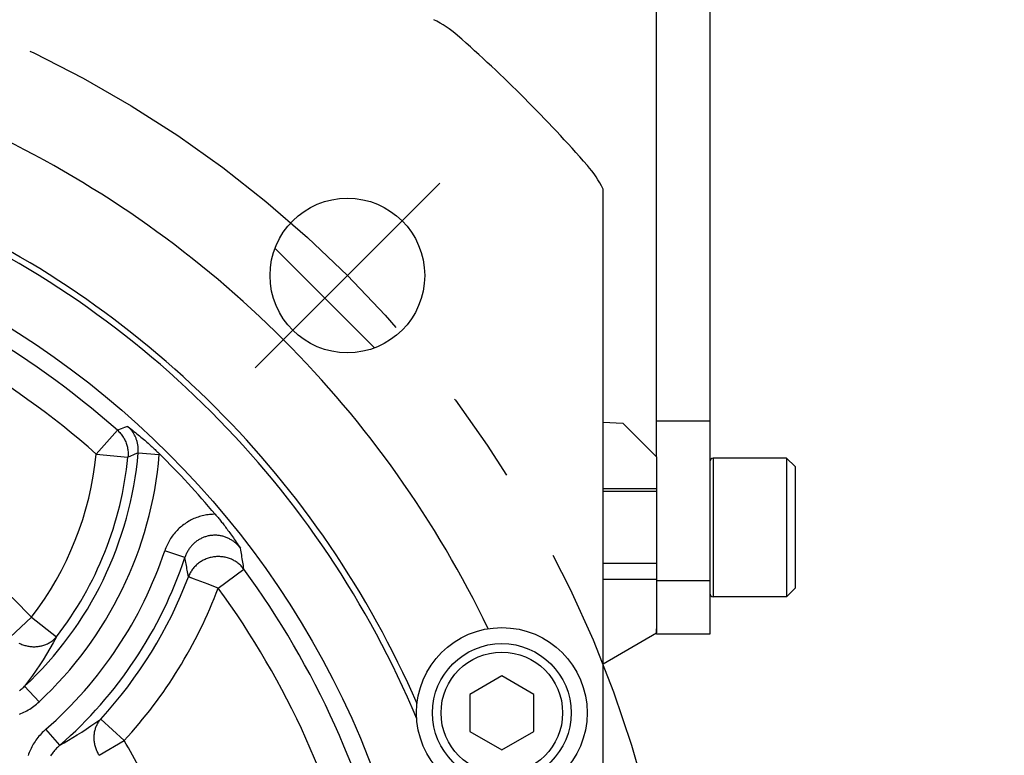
# Model space of a CAD drawing. Header units: millimetres. Extents: x 0 to 420, y 0 to 297.
# Tile 57 of 68: x 328 to 347, y 205 to 219. Entities that reach past the tile are written whole.
import ezdxf

# ---------------------------------------------------------------- set-up
doc = ezdxf.new("R2010")
doc.units = ezdxf.units.MM
doc.header["$LTSCALE"] = 23.1
doc.linetypes.add('CENTER', pattern=[0.6, 0.375, -0.075, 0.075, -0.075])
doc.layers.get('0').update_dxf_attribs({"linetype": 'CONTINUOUS'})
for name, color, linetype in [('AXIS', 7, 'CONTINUOUS'), ('COMPONENTS', 7, 'CONTINUOUS'), ('CUT', 7, 'CONTINUOUS'), ('DIMENSION', 7, 'CONTINUOUS')]:
    doc.layers.add(name, color=color, linetype=linetype)
doc.styles.get("Standard").update_dxf_attribs({"font": 'arial.ttf'})
doc.styles.add('TEXTSTYLE_4', font='gdt')
doc.dimstyles.new('DIMSTYLE_12', dxfattribs={"dimtxt": 3, "dimasz": 4, "dimexe": 0.18, "dimexo": 0.0625, "dimgap": 0.09, "dimtad": 1, "dimdec": 1, "dimlfac": 5, "dimdsep": 46, "dimtxsty": 'STANDARD', "dimblk": '_FILLED', "dimblk1": '_FILLED', "dimblk2": '_FILLED', "dimcen": 0.09, "dimadec": 0, "dimazin": 0, "dimtp": 0.3, "dimtm": 0.3, "dimtfac": 1, "dimtdec": 1, "dimtofl": 0, "dimtmove": 0, "dimatfit": 3, "dimldrblk": '_FILLED', "dimfxl": 1, "dimtolj": 1, "dimarcsym": 0})
doc.dimstyles.new('DIMSTYLE_13', dxfattribs={"dimtxt": 3, "dimasz": 4, "dimexe": 0.18, "dimexo": 0.0625, "dimgap": 0.09, "dimtad": 1, "dimdec": 1, "dimlfac": 5, "dimdsep": 46, "dimtxsty": 'STANDARD', "dimblk": '_FILLED', "dimblk1": '_FILLED', "dimblk2": '_FILLED', "dimcen": 0.09, "dimadec": 0, "dimazin": 0, "dimtp": 0.5, "dimtm": 0.5, "dimtfac": 1, "dimtdec": 1, "dimtofl": 0, "dimtmove": 0, "dimatfit": 3, "dimldrblk": '_FILLED', "dimfxl": 1, "dimtolj": 1, "dimarcsym": 0})
doc.dimstyles.new('DIMSTYLE_5', dxfattribs={"dimtxt": 3, "dimasz": 4, "dimexe": 0.18, "dimexo": 0.0625, "dimgap": 0.09, "dimtad": 1, "dimtih": 1, "dimtoh": 1, "dimdec": 3, "dimlfac": 5, "dimdsep": 46, "dimtxsty": 'STANDARD', "dimblk": '_FILLED', "dimblk1": '_FILLED', "dimblk2": '_FILLED', "dimcen": 0.09, "dimadec": 0, "dimazin": 0, "dimtp": 0.2, "dimtm": 0.2, "dimtfac": 1, "dimtdec": 3, "dimtofl": 0, "dimtmove": 0, "dimatfit": 3, "dimldrblk": '_FILLED', "dimfxl": 1, "dimtolj": 1, "dimarcsym": 0})

# ---------------------------------------------------------------- blocks, each defined once
blk = doc.blocks.new('_FILLED')
at = {"color": 0, "linetype": 'BYBLOCK'}
blk.add_solid([(0, 0), (-1, 0.1625), (-1, -0.1625)], dxfattribs=at)
blk = doc.blocks.new('*D3')
at = {"layer": 'DIMENSION', "color": 2, "linetype": 'CONTINUOUS'}
for p, q in [((287.147, 213.377), (270.155, 213.377)), ((299.621, 207.701), (287.147, 213.377)), ((287.147, 213.377), (287.147, 213.377))]:
    blk.add_line(p, q, dxfattribs=at)
at = {"layer": 'DIMENSION', "color": 2, "linetype": 'CONTINUOUS', "xscale": 4, "yscale": 4, "zscale": 4, "rotation": 335.5301621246}
blk.add_blockref('_FILLED', (299.621, 207.701), dxfattribs=at)
at = {"layer": 'DIMENSION', "color": 2, "linetype": 'CONTINUOUS', "insert": (284.147, 217.127), "char_height": 3, "width": 10.99257, "attachment_point": 3, "line_spacing_factor": 0.9, "style": 'TEXTSTYLE_4'}
blk.add_mtext('{\\Fgdt;n}\\Farial.ttf;215', dxfattribs=at)
blk = doc.blocks.new('*D20')
at = {"color": 2, "linetype": 'CONTINUOUS'}
for p, q in [((354.19, 241.494), (354.19, 247.494)), ((354.19, 247.494), (354.19, 230.865)), ((328.98, 241.494), (356.19, 241.494)), ((354.19, 214.235), (354.19, 230.865)), ((336.69, 220.235), (356.19, 220.235)), ((354.19, 220.235), (354.19, 214.235))]:
    blk.add_line(p, q, dxfattribs=at)
at = {"color": 2, "linetype": 'CONTINUOUS', "xscale": 4, "yscale": 4, "zscale": 4}
for p, rotation in [((354.19, 241.494), 270), ((354.19, 220.235), 90)]:
    blk.add_blockref('_FILLED', p, dxfattribs=dict(at, rotation=rotation))
at = {"color": 2, "linetype": 'CONTINUOUS', "insert": (350.44, 230.865), "char_height": 3, "width": 13.27138, "attachment_point": 2, "rotation": 90, "line_spacing_factor": 0.9}
blk.add_mtext('(106.3)', dxfattribs=at)
blk = doc.blocks.new('*D22')
at = {"color": 2, "linetype": 'CONTINUOUS'}
for p, q in [((328.98, 241.494), (364.19, 241.494)), ((362.19, 241.494), (362.19, 209.645)), ((362.19, 177.795), (362.19, 209.645)), ((332.99, 177.795), (364.19, 177.795))]:
    blk.add_line(p, q, dxfattribs=at)
at = {"color": 2, "linetype": 'CONTINUOUS', "xscale": 4, "yscale": 4, "zscale": 4}
for p, rotation in [((362.19, 241.494), 90), ((362.19, 177.795), 270)]:
    blk.add_blockref('_FILLED', p, dxfattribs=dict(at, rotation=rotation))
at = {"color": 2, "linetype": 'CONTINUOUS', "insert": (358.44, 209.645), "char_height": 3, "width": 13.27138, "attachment_point": 2, "rotation": 90, "line_spacing_factor": 0.9}
blk.add_mtext('(318.5)', dxfattribs=at)

msp = doc.modelspace()

# ---------------------------------------------------------------- linework, layer by layer
at = {"layer": 'AXIS', "color": 2, "linetype": 'CENTER'}
for q in [(336.12533, 215.73026), (332.66051, 212.26544)]:
    msp.add_line((334.39292, 213.99785), q, dxfattribs=at)
at = {"layer": 'AXIS', "color": 7, "linetype": 'CONTINUOUS'}
for p, q in [((333.03578, 214.50647), (334.90154, 212.6407)), ((340.19013, 208.29505), (340.19013, 207.29505)), ((339.19013, 206.7177), (340.19013, 207.29505))]:
    msp.add_line(p, q, dxfattribs=at)
at = {"layer": 'AXIS', "color": 2, "linetype": 'CENTER'}
msp.add_circle((319.19013, 198.79505), 21.5, dxfattribs=at)
at = {"layer": 'COMPONENTS', "color": 7, "linetype": 'CONTINUOUS'}
for p, q in [((340.19013, 210.59505), (340.19013, 227.27317)), ((341.19013, 227.27317), (341.19013, 207.27317)), ((339.19013, 181.97335), (339.19013, 215.61676)), ((340.19013, 211.27317), (341.19013, 211.27317)), ((342.63013, 210.57317), (341.25713, 210.57317)), ((342.63013, 210.57317), (342.79013, 210.41317)), ((342.63013, 210.57317), (342.63013, 207.97317)), ((342.79013, 210.41317), (342.79013, 208.13317)), ((340.19013, 209.99505), (340.19013, 208.29505)), ((340.19013, 209.94817), (339.19013, 209.94817)), ((340.19013, 208.59817), (339.19013, 208.59817)), ((342.63013, 207.97317), (341.25713, 207.97317)), ((342.63013, 207.97317), (342.79013, 208.13317)), ((340.19013, 207.27317), (340.19013, 207.3722)), ((341.19013, 207.27317), (340.19013, 207.27317)), ((337.29013, 206.48787), (336.69013, 206.14146)), ((337.89013, 206.14146), (337.29013, 206.48787)), ((336.69013, 206.14146), (336.69013, 205.44864)), ((337.89013, 205.44864), (337.89013, 206.14146)), ((336.69013, 205.44864), (337.29013, 205.10223)), ((337.29013, 205.10223), (337.89013, 205.44864))]:
    msp.add_line(p, q, dxfattribs=at)
at = {"layer": 'COMPONENTS', "color": 9, "linetype": 'CONTINUOUS'}
for p, q in [((330.14712, 211.12186), (330.07868, 211.09618)), ((330.21083, 211.14589), (330.14712, 211.12186)), ((330.27158, 211.16892), (330.21083, 211.14589)), ((330.07868, 211.09618), (329.68251, 210.64862)), ((329.68251, 210.64862), (330.27724, 210.58902)), ((330.31179, 210.60416), (330.27724, 210.58902)), ((330.39281, 210.63977), (330.31179, 210.60416)), ((330.4684, 210.67309), (330.39281, 210.63977)), ((330.4684, 210.67309), (330.86545, 210.63938)), ((330.86545, 210.63938), (330.86658, 210.65397)), ((341.25713, 210.57317), (341.25713, 207.97317)), ((331.34515, 208.70805), (330.96709, 208.83394)), ((331.46217, 208.32825), (331.45476, 208.33106)), ((331.97023, 208.13668), (332.45278, 208.4894)), ((331.50501, 208.31208), (331.46217, 208.32825)), ((331.78099, 208.20803), (331.50501, 208.31208)), ((331.82501, 208.19143), (331.78099, 208.20803)), ((331.97023, 208.13668), (331.82501, 208.19143)), ((341.19013, 208.27317), (340.19013, 208.27317)), ((328.46565, 207.5884), (328.07101, 207.21428)), ((328.46565, 207.5884), (328.93891, 207.22332)), ((328.33982, 206.29527), (328.61154, 206.0038)), ((330.20649, 205.27563), (329.76684, 205.68057)), ((329.00042, 205.18943), (328.73868, 205.48989)), ((329.73779, 204.99991), (330.20649, 205.27563))]:
    msp.add_line(p, q, dxfattribs=at)
at = {"layer": 'COMPONENTS', "color": 7, "linetype": 'CONTINUOUS'}
for points in [[(330.27158, 211.16892), (330.30245, 211.14487), (330.33257, 211.1212), (330.36195, 211.09791), (330.39065, 211.07498), (330.41861, 211.05243), (330.44568, 211.0304), (330.47175, 211.00898), (330.49693, 210.98808), (330.52143, 210.96756), (330.54528, 210.94738), (330.56844, 210.9276), (330.59096, 210.90817), (330.61285, 210.88912), (330.63411, 210.87044), (330.65478, 210.85212), (330.67483, 210.83418), (330.6943, 210.8166), (330.71333, 210.79929), (330.73192, 210.78222), (330.75007, 210.76541), (330.76783, 210.74882), (330.78524, 210.73244), (330.80226, 210.71627), (330.81891, 210.70034), (330.83518, 210.68465), (330.85107, 210.66919), (330.86658, 210.65397)], [(331.91607, 209.51997), (331.92857, 209.50509), (331.94123, 209.4899), (331.95407, 209.47438), (331.96708, 209.45854), (331.98025, 209.44239), (331.99359, 209.4259), (332.00707, 209.40911), (332.02072, 209.39199), (332.03456, 209.37448), (332.04861, 209.35658), (332.06286, 209.33828), (332.07734, 209.31954), (332.09204, 209.30034), (332.10697, 209.2807), (332.12216, 209.26054), (332.1376, 209.23988), (332.15329, 209.2187), (332.16931, 209.19689), (332.18565, 209.17443), (332.20232, 209.15134), (332.21934, 209.12753), (332.23676, 209.10294), (332.25453, 209.07764), (332.27259, 209.05169), (332.29092, 209.02511), (332.30954, 208.99789), (332.32847, 208.96998), (332.34772, 208.9414), (332.36728, 208.91213), (332.38714, 208.88218)]]:
    msp.add_lwpolyline(points, dxfattribs=at)
at = {"layer": 'COMPONENTS', "color": 9, "linetype": 'CONTINUOUS'}
for points in [[(330.4684, 210.67309), (330.46956, 210.68876), (330.47031, 210.70437), (330.47065, 210.71988), (330.47058, 210.73526), (330.47013, 210.75053), (330.46928, 210.76581), (330.46803, 210.78112), (330.46638, 210.79642), (330.46434, 210.81167), (330.46191, 210.82685), (330.45908, 210.84195), (330.45587, 210.85697), (330.45228, 210.87188), (330.4483, 210.88669), (330.44394, 210.90138), (330.43921, 210.91595), (330.43411, 210.93039), (330.42863, 210.9447), (330.42278, 210.95887), (330.41656, 210.97289), (330.40998, 210.98676), (330.40304, 211.00047), (330.39574, 211.01399), (330.38809, 211.02733), (330.38009, 211.04047), (330.37176, 211.05339), (330.3631, 211.06609), (330.35413, 211.07854), (330.34486, 211.09074), (330.33528, 211.10268), (330.32543, 211.11435), (330.31529, 211.12574), (330.30484, 211.13689), (330.29406, 211.14782), (330.28297, 211.1585), (330.27158, 211.16892)], [(330.07868, 211.09618), (330.09408, 211.08194), (330.10894, 211.06723), (330.12325, 211.05203), (330.13704, 211.03632), (330.15031, 211.02011), (330.16299, 211.00347), (330.17508, 210.9864), (330.18659, 210.96889), (330.19748, 210.95101), (330.20773, 210.93277), (330.21735, 210.91417), (330.22632, 210.89525), (330.23463, 210.87604), (330.24226, 210.85654), (330.24921, 210.83679), (330.25547, 210.81681), (330.26104, 210.79663), (330.2659, 210.77626), (330.27005, 210.75574), (330.27348, 210.73509), (330.2762, 210.71434), (330.27819, 210.6935), (330.27945, 210.67262), (330.27999, 210.6517), (330.2798, 210.63077), (330.27889, 210.60987), (330.27724, 210.58902)], [(331.91607, 209.51997), (331.8886, 209.51978), (331.86119, 209.51882), (331.83385, 209.5171), (331.80654, 209.51461), (331.77929, 209.51136), (331.75217, 209.50736), (331.72516, 209.5026), (331.69828, 209.49708), (331.67157, 209.49082), (331.64504, 209.48382), (331.61869, 209.47606), (331.59258, 209.46758), (331.5667, 209.45837), (331.54105, 209.44843), (331.51569, 209.43778), (331.49063, 209.42641), (331.46585, 209.41434), (331.44143, 209.40157), (331.41735, 209.38812), (331.39362, 209.37399), (331.3703, 209.3592), (331.34738, 209.34376), (331.32488, 209.32766), (331.30283, 209.31093), (331.28123, 209.29359), (331.26009, 209.27562), (331.23945, 209.25706), (331.2193, 209.2379), (331.19965, 209.21815), (331.18054, 209.19784), (331.16198, 209.17698), (331.14396, 209.15555), (331.12654, 209.13363), (331.10972, 209.11119), (331.09349, 209.08825), (331.07792, 209.0649), (331.06305, 209.0412), (331.04884, 209.01708), (331.03524, 208.99246), (331.02224, 208.96729), (331.00986, 208.94162), (330.99815, 208.91544), (330.98712, 208.88877), (330.97677, 208.86161), (330.96709, 208.83394)], [(332.38714, 208.88218), (332.37673, 208.89567), (332.36596, 208.90889), (332.35483, 208.92181), (332.34334, 208.93443), (332.33151, 208.94674), (332.31936, 208.95871), (332.30689, 208.97034), (332.29411, 208.98161), (332.28106, 208.9925), (332.26773, 209.00302), (332.25413, 209.01314), (332.24029, 209.02286), (332.22623, 209.03218), (332.21193, 209.04108), (332.19743, 209.04956), (332.18272, 209.05763), (332.16783, 209.06526), (332.15275, 209.07247), (332.13749, 209.07924), (332.12208, 209.08557), (332.10651, 209.09147), (332.0908, 209.09691), (332.07497, 209.10191), (332.05901, 209.10646), (332.04295, 209.11055), (332.02681, 209.11418), (332.01058, 209.11735), (331.99429, 209.12006), (331.97794, 209.1223), (331.96155, 209.12408), (331.94513, 209.12539), (331.92869, 209.12624), (331.91224, 209.12662), (331.8958, 209.12653), (331.87937, 209.12597), (331.86296, 209.12494), (331.8466, 209.12345), (331.83029, 209.1215), (331.81403, 209.11908), (331.79786, 209.11619), (331.78177, 209.11285), (331.76577, 209.10905), (331.74989, 209.1048), (331.73413, 209.10009), (331.71849, 209.09493), (331.703, 209.08932), (331.68767, 209.08328), (331.6725, 209.07679), (331.6575, 209.06987), (331.64269, 209.06251), (331.62808, 209.05473), (331.61368, 209.04653), (331.59951, 209.03792), (331.58557, 209.0289), (331.57187, 209.01948), (331.55843, 209.00966), (331.54525, 208.99946), (331.53235, 208.98887), (331.51974, 208.97792), (331.50741, 208.96659), (331.49538, 208.95489), (331.48366, 208.94284), (331.47225, 208.93044), (331.46117, 208.91769), (331.45043, 208.90461), (331.44004, 208.89122), (331.43001, 208.87751), (331.42035, 208.86351), (331.41107, 208.84924), (331.40221, 208.83475), (331.39376, 208.82002), (331.38566, 208.80497), (331.37792, 208.78959), (331.37057, 208.7739), (331.3636, 208.7579), (331.35703, 208.74158), (331.35088, 208.72496), (331.34515, 208.70804)], [(331.41095, 208.34755), (331.40571, 208.37873), (331.40045, 208.40953), (331.39516, 208.43997), (331.38988, 208.46996), (331.38459, 208.49959), (331.37923, 208.52913), (331.37382, 208.55856), (331.36835, 208.58791), (331.36275, 208.6175), (331.35702, 208.64744), (331.35115, 208.67762), (331.34515, 208.70804)], [(332.45278, 208.4894), (332.4404, 208.50527), (332.42751, 208.52068), (332.41411, 208.53563), (332.40019, 208.55014), (332.38576, 208.56419), (332.37086, 208.57774), (332.3555, 208.59078), (332.33969, 208.60331), (332.32346, 208.6153), (332.30683, 208.62673), (332.28981, 208.6376), (332.27242, 208.6479), (332.25468, 208.65761), (332.23662, 208.66672), (332.21825, 208.67522), (332.19959, 208.68311), (332.18068, 208.69036), (332.16151, 208.69698), (332.14213, 208.70295), (332.12256, 208.70828), (332.1028, 208.71294), (332.0829, 208.71695), (332.06287, 208.72028), (332.04272, 208.72295), (332.0225, 208.72495), (332.00222, 208.72626), (331.98189, 208.7269), (331.96156, 208.72686), (331.94124, 208.72614), (331.92094, 208.72475), (331.90071, 208.72268), (331.88056, 208.71994), (331.8605, 208.71652), (331.84058, 208.71244), (331.8208, 208.7077), (331.8012, 208.7023), (331.78179, 208.69625), (331.7626, 208.68956), (331.74364, 208.68223), (331.72494, 208.67428), (331.70653, 208.66571), (331.68842, 208.65653), (331.67063, 208.64675), (331.6532, 208.63638), (331.63612, 208.62545), (331.61942, 208.61395), (331.60313, 208.6019), (331.58726, 208.58932), (331.57183, 208.57621), (331.55687, 208.5626), (331.54237, 208.54851), (331.52837, 208.53394), (331.51487, 208.51891), (331.5019, 208.50344), (331.48946, 208.48755), (331.47759, 208.47126), (331.46627, 208.45459), (331.45553, 208.43754), (331.44539, 208.42016), (331.43585, 208.40244), (331.42692, 208.38442), (331.41861, 208.36612), (331.41095, 208.34755)], [(332.45278, 208.4894), (332.44758, 208.52332), (332.44236, 208.55686), (332.43711, 208.59001), (332.43186, 208.62267), (332.42658, 208.65495), (332.42124, 208.68713), (332.41584, 208.7192), (332.41037, 208.75119), (332.40478, 208.78344), (332.39903, 208.81608), (332.39315, 208.849), (332.38714, 208.88218)], [(331.42588, 208.34191), (331.42177, 208.34348), (331.41821, 208.34482), (331.41521, 208.34591), (331.41278, 208.34682), (331.41095, 208.34755)], [(331.45476, 208.33106), (331.44155, 208.336), (331.43578, 208.3382), (331.42588, 208.34191)], [(328.23229, 207.10353), (328.2501, 207.09515), (328.26815, 207.0873), (328.2864, 207.07999), (328.30485, 207.07323), (328.32347, 207.06702), (328.34225, 207.06137), (328.36116, 207.0563), (328.38018, 207.05179), (328.39929, 207.04786), (328.41847, 207.04452), (328.43771, 207.04176), (328.45697, 207.03958), (328.47625, 207.038), (328.49551, 207.03701), (328.51474, 207.03662), (328.53392, 207.03682), (328.55302, 207.03761), (328.57203, 207.039), (328.59093, 207.04098), (328.60969, 207.04355), (328.6283, 207.0467), (328.64673, 207.05044), (328.66496, 207.05475), (328.68298, 207.05964), (328.70077, 207.06511), (328.7183, 207.07113), (328.73557, 207.07771), (328.75254, 207.08484), (328.7692, 207.09252), (328.78554, 207.10072), (328.80153, 207.10946), (328.81716, 207.1187), (328.83241, 207.12845), (328.84726, 207.1387), (328.86171, 207.14944), (328.87573, 207.16064), (328.8893, 207.17231), (328.90242, 207.18442), (328.91508, 207.19697), (328.92724, 207.20994), (328.93891, 207.22332)], [(328.93891, 207.22332), (328.87679, 207.1106), (328.81381, 207.00112), (328.75013, 206.89488), (328.68661, 206.79296), (328.62275, 206.69419), (328.55644, 206.5953), (328.48684, 206.49526), (328.41465, 206.39522), (328.33982, 206.29527)], [(328.24206, 206.21337), (328.25897, 206.22586), (328.27567, 206.23883), (328.29212, 206.25227), (328.3083, 206.26615), (328.3242, 206.28049), (328.33982, 206.29527)], [(328.24253, 205.77022), (328.27074, 205.78171), (328.29875, 205.79403), (328.32656, 205.80717), (328.35417, 205.82113), (328.38151, 205.83591), (328.40856, 205.85149), (328.43534, 205.86788), (328.46175, 205.88504), (328.4878, 205.90298), (328.51348, 205.9217), (328.5387, 205.94115), (328.56344, 205.96131), (328.58772, 205.98219), (328.61154, 206.0038)], [(329.00042, 205.18943), (329.08074, 205.2354), (329.16198, 205.28314), (329.24411, 205.3327), (329.32659, 205.38381), (329.40989, 205.43682), (329.49549, 205.49278), (329.58382, 205.55214), (329.67429, 205.61469), (329.76684, 205.68057)], [(329.73779, 204.99991), (329.72783, 205.01667), (329.71839, 205.03368), (329.70948, 205.05093), (329.70108, 205.06842), (329.6932, 205.08616), (329.68588, 205.10407), (329.6791, 205.12217), (329.67288, 205.14044), (329.66722, 205.15885), (329.66214, 205.17737), (329.65762, 205.19602), (329.65369, 205.21473), (329.65034, 205.23351), (329.64757, 205.25234), (329.6454, 205.27119), (329.64381, 205.29004), (329.64283, 205.30889), (329.64243, 205.3277), (329.64263, 205.34644), (329.64343, 205.36512), (329.64482, 205.38371), (329.64681, 205.40217), (329.64938, 205.42051), (329.65255, 205.43869), (329.65629, 205.4567), (329.66062, 205.47452), (329.66552, 205.49213), (329.671, 205.5095), (329.67704, 205.52664), (329.68364, 205.54351), (329.69079, 205.56009), (329.69849, 205.57638), (329.70672, 205.59234), (329.71547, 205.60798), (329.72475, 205.62326), (329.73454, 205.63818), (329.74482, 205.65271), (329.75559, 205.66684), (329.76684, 205.68057)], [(328.73868, 205.48989), (328.71528, 205.46896), (328.69253, 205.44752), (328.67041, 205.42557), (328.64891, 205.40309), (328.62805, 205.3801), (328.60789, 205.35669), (328.58843, 205.33285), (328.56967, 205.30858), (328.55165, 205.28397), (328.53436, 205.25901), (328.51782, 205.23371), (328.50204, 205.20814), (328.48703, 205.18231), (328.47279, 205.15622), (328.45933, 205.12993), (328.44665, 205.10346), (328.43475, 205.0768), (328.42364, 205.05001), (328.41331, 205.02311), (328.40377, 204.99608)], [(329.00042, 205.18943), (328.98445, 205.17575), (328.96887, 205.16176), (328.95369, 205.14747), (328.9389, 205.13289), (328.92453, 205.11803), (328.9106, 205.10291), (328.89711, 205.08756), (328.88406, 205.07197), (328.87149, 205.05619), (328.85939, 205.04021), (328.84777, 205.02407), (328.83663, 205.00777), (328.826, 204.99133)]]:
    msp.add_lwpolyline(points, dxfattribs=at)
at = {"layer": 'COMPONENTS', "color": 7, "linetype": 'CONTINUOUS'}
for centre, radius in [((319.19013, 198.79505), 16.765), ((334.39292, 213.99785), 1.45), ((337.29013, 205.79505), 1.6), ((337.29013, 205.79505), 1.3), ((337.29013, 205.79505), 1.14)]:
    msp.add_circle(centre, radius, dxfattribs=at)
for centre, radius, start, end in [((335.14005, 216.99505), 2, 48.76967, 64.158067), ((319.19013, 198.79505), 26.2, 41.23033, 48.76967), ((319.19013, 198.79505), 19.8, 25.677669, 64.322331), ((337.39013, 214.74498), 2, 25.841933, 41.23033), ((319.19013, 198.79505), 17.88453, 22.662056, 67.337944), ((319.19013, 198.79505), 18, 23.482201, 66.517799), ((319.19013, 198.79505), 16.64252, 40.122861, 45.44418), ((341.25713, 210.50617), 0.067, 90, 180), ((341.25713, 208.04017), 0.067, 180, 270)]:
    msp.add_arc(centre, radius, start, end, dxfattribs=at)
at = {"layer": 'COMPONENTS', "color": 9, "linetype": 'CONTINUOUS'}
for centre, radius, start, end in [((319.19013, 198.79505), 16.42797, 48.48582, 72.164964), ((319.19013, 198.79505), 15.83026, 48.48582, 72.164964), ((323.72461, 211.24566), 6.76805, 312.993116, 355.146993), ((323.72461, 211.24566), 5.98774, 322.353192, 354.277458), ((323.72461, 211.24566), 7.16653, 312.993112, 355.147004), ((323.72461, 211.24566), 6.58545, 322.353192, 354.277458), ((319.19013, 198.79505), 12.78117, 43.471412, 66.466959), ((323.72461, 211.24566), 7.63347, 311.060335, 341.582415), ((323.72461, 211.24566), 8.03195, 311.060349, 341.582393), ((323.72461, 211.24566), 8.21455, 317.353888, 339.341216), ((319.19013, 198.79505), 16.42797, 12.48582, 36.164964), ((323.72461, 211.24566), 8.81226, 317.353888, 339.341216), ((319.19013, 198.79505), 15.83026, 12.48582, 36.164964), ((319.19013, 198.79505), 12.78117, 24.853864, 30.466959)]:
    msp.add_arc(centre, radius, start, end, dxfattribs=at)
at = {"layer": 'CUT', "color": 7, "linetype": 'CONTINUOUS'}
for p, q in [((339.19013, 211.24671), (339.55744, 211.22774)), ((340.19013, 210.59505), (339.55744, 211.22774)), ((340.19013, 210.59505), (340.19013, 209.99505)), ((340.19013, 209.99505), (339.19013, 209.99505)), ((340.19013, 208.29505), (339.19013, 208.29505))]:
    msp.add_line(p, q, dxfattribs=at)

# ---------------------------------------------------------------- dimensions: what is measured, and where the dimension line sits
at = {"color": 2, "linetype": 'CONTINUOUS'}
for base, p2, dimstyle, picture, middle in [((354.19013, 220.23505), (336.69013, 220.23505), 'DIMSTYLE_12', '*D20', (353.27061, 228.90705)), ((362.19013, 177.79505), (332.99013, 177.79505), 'DIMSTYLE_13', '*D22', (361.27061, 207.68705))]:
    dim = msp.add_linear_dim(base=base, p1=(328.98035, 241.49414), p2=p2, angle=270, text='(<>)', dimstyle=dimstyle, dxfattribs=at)
    dim.commit()
    dim.dimension.update_dxf_attribs({"geometry": picture, "text_midpoint": middle, "dimtype": 160})
at = {"layer": 'DIMENSION', "color": 2, "linetype": 'CONTINUOUS'}
dim = msp.add_diameter_dim_2p(p1=(299.62127, 207.70066), p2=(338.75899, 189.88945), dimstyle='DIMSTYLE_5', dxfattribs=at)
dim.commit()
dim.dimension.update_dxf_attribs({"geometry": '*D3', "text_midpoint": (273.15478, 215.62742), "dimtype": 163})

doc.saveas('drawing.dxf')
